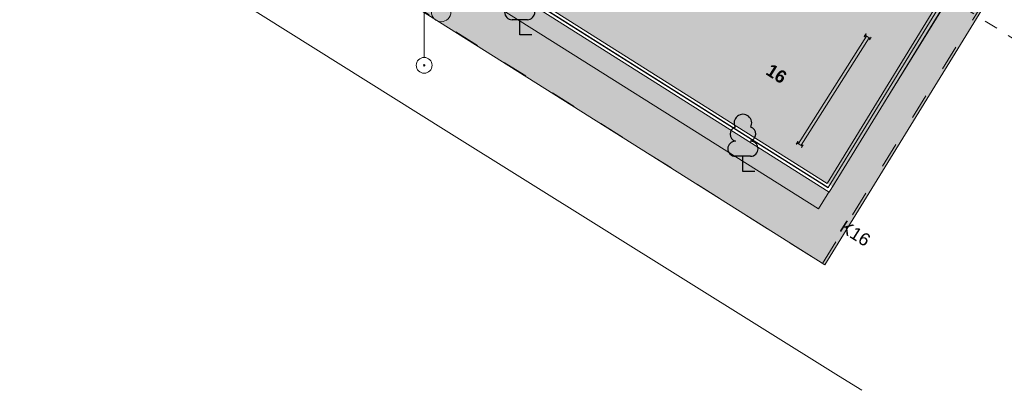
# Model space of a CAD drawing. Header units: millimetres. Extents: x 641988563 to 642234695, y 6457251462 to 6457368821.
# Tile 134 of 223: x 642036140 to 642067135, y 6457257755 to 6457269428. Entities that reach past the tile are written whole.
import ezdxf

# ---------------------------------------------------------------- set-up
doc = ezdxf.new("R2010")
doc.units = ezdxf.units.MM
doc.header["$MEASUREMENT"] = 0
doc.set_wipeout_variables(frame=1)
for name, pattern in [('AStair_dashed', [1800, 800, -1000]), ('Dashed', [846.666667, 423.333333, -423.333333]), ('Wipeout_Contour', [1000, 0, -1000])]:
    doc.linetypes.add(name, pattern=pattern)
for name, color, linetype in [('_KUU_Asend_Fill', 7, 'Continuous'), ('_KUU_ASENDI_JOONED.AS', 7, 'Continuous'), ('_KUU_LEDekraan.AS', 7, 'Continuous'), ('_KUU_Maapind.AS', 7, 'Continuous'), ('_KUU_OLOLPOST.AS', 7, 'Continuous'), ('_KUU_Piirded.AS', 7, 'Continuous'), ('_KUU_TEKST', 7, 'Continuous'), ('_KUU_TUGIMÜÜR.AS', 7, 'Continuous'), ('_KUU_ÄÄREKIVID.AS', 7, 'Continuous'), ('PIIR.GEO', 7, 'Continuous'), ('PUU', 7, 'Continuous'), ('TEE', 7, 'Continuous')]:
    doc.layers.add(name, color=color, linetype=linetype)
doc.styles.add('GENERATED_STYLE_1', font='arialbd.ttf')
doc.styles.add('GENERATED_STYLE_4', font='arial.ttf')
doc.linetypes.add('Kontuur_jäme2', pattern='A,0,[5,KUU90121_PP_AS-4-14_skulptuuriasukoht1.Shx,S=2.380952,R=0,X=0,Y=2.37657e-14],-600,0', length=600)

msp = doc.modelspace()

# ---------------------------------------------------------------- linework, layer by layer
at = {"layer": '_KUU_ÄÄREKIVID.AS', "color": 255, "linetype": 'AStair_dashed', "lineweight": 0}
msp.add_line((642060392.073, 6457262393.478), (642061410.279, 6457261749.653), dxfattribs=at)

# ---------------------------------------------------------------- texts
at = {"layer": '_KUU_TEKST', "color": 7, "linetype": 'Continuous', "lineweight": 5, "insert": (642062441.227, 6457262697.219), "char_height": 400, "attachment_point": 5, "rotation": 327.7301504, "style": 'GENERATED_STYLE_4'}
msp.add_mtext('\\A1;{\\fArial Baltic|b0|i0|c186|p34;K16}', dxfattribs=at)

# ---------------------------------------------------------------- wipeouts: each hides what was drawn before it
at = {"color": 254, "linetype": 'Wipeout_Contour', "lineweight": 0, "ltscale": 25956540426.00755}
msp.add_wipeout([(642061727.986, 6457264166.394), (642094880.985, 6457318181.883), (642094710.53, 6457318286.502), (642061558.864, 6457264273.184)], dxfattribs=at).dxf.layer = '_KUU_Piirded.AS'

# ---------------------------------------------------------------- next in the draw order: hatches: boundary and pattern name
at = {"layer": '_KUU_Asend_Fill', "linetype": 'Continuous', "lineweight": 25, "true_color": 0xc8c8c8}
h = msp.add_hatch(dxfattribs=at)
h.set_pattern_fill('RENDER_0001', color=9, style=0, pattern_type=2)
h.set_pattern_definition([(45, (642058367.07, 6457303252.5), (-222.7386, 222.7386), [0, -210, 0, -315]), (110, (642059067.07, 6457303252.5), (296.0032, 107.7363), [0, -154, 0, -266])])
h.paths.add_polyline_path([(642039100.894, 6457278279.868, 0.160774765), (642038799.935, 6457274530.559), (642043191.328, 6457271765.65), (642043853.66, 6457272826.195), (642061490.062, 6457261705.342), (642102522.604, 6457328405.375), (642101644.751, 6457328958.149), (642094882.01, 6457318181.237), (642093819.535, 6457318853.669), (642084556.54, 6457303698.859), (642078888.959, 6457307267.668), (642077033.28, 6457304320.688), (642081328.649, 6457301615.945), (642071676.695, 6457286287.797), (642067347.261, 6457289013.99), (642061731.241, 6457280196.133), (642057706.57, 6457273804.604), (642051088.861, 6457277971.697), (642047824.099, 6457272786.969)])
at = {"layer": '_KUU_TUGIMÜÜR.AS', "linetype": 'Continuous', "lineweight": 13, "true_color": 0x6e6e6e}
msp.add_hatch(color=8, dxfattribs=at).paths.add_polyline_path([(642061620.584, 6457263999.315), (642061725.718, 6457264169.355), (642039193.54, 6457278397.123), (642039086.995, 6457278227.867)])

# ---------------------------------------------------------------- next in the draw order: linework, layer by layer
at = {"layer": '_KUU_LEDekraan.AS', "color": 7, "linetype": 'Continuous', "lineweight": 5}
msp.add_lwpolyline([(642062876.685, 6457268855.238), (642062901.629, 6457268839.488, -0.414213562), (642062905.368, 6457268822.935), (642062886.575, 6457268793.171), (642062893.762, 6457268788.633), (642062947.153, 6457268873.188), (642062939.966, 6457268877.726), (642062921.172, 6457268847.963, -0.414213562), (642062904.619, 6457268844.223), (642062770.177, 6457268929.114, -0.414213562), (642062766.438, 6457268945.668), (642062785.231, 6457268975.431), (642062778.044, 6457268979.969), (642062724.653, 6457268895.415), (642062731.841, 6457268890.877), (642062750.634, 6457268920.64, -0.414213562), (642062767.187, 6457268924.379), (642062792.131, 6457268908.629)], format="xyb", dxfattribs=at)
at = {"layer": '_KUU_LEDekraan.AS', "color": 7, "linetype": 'Continuous', "lineweight": 20}
for points in [[(642062792.131, 6457268908.629), (642060656.501, 6457265526.457)], [(642060741.055, 6457265473.067), (642062876.685, 6457268855.238)]]:
    msp.add_lwpolyline(points, dxfattribs=at)
at = {"layer": '_KUU_Maapind.AS', "color": 7, "linetype": 'Continuous', "lineweight": 5}
msp.add_lwpolyline([(642039100.894, 6457278279.868, 0.160774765), (642038799.935, 6457274530.559), (642043191.328, 6457271765.65), (642043853.66, 6457272826.195), (642061490.062, 6457261705.342), (642102522.604, 6457328405.375), (642101644.751, 6457328958.149), (642094882.01, 6457318181.237), (642093819.535, 6457318853.669), (642084556.54, 6457303698.859), (642078888.959, 6457307267.668), (642077033.28, 6457304320.688), (642081328.649, 6457301615.945), (642071676.695, 6457286287.797), (642067347.261, 6457289013.99), (642061731.241, 6457280196.133), (642057706.57, 6457273804.604), (642051088.861, 6457277971.697), (642047824.099, 6457272786.969)], format="xyb", close=True, dxfattribs=at)
at = {"layer": '_KUU_Piirded.AS', "color": 252, "linetype": 'Continuous', "lineweight": 13, "true_color": 0x8c8c8c}
for points in [[(642094710.53, 6457318286.502), (642061558.864, 6457264273.184)], [(642061727.986, 6457264166.394), (642094880.985, 6457318181.883)]]:
    msp.add_lwpolyline(points, dxfattribs=at)

# ---------------------------------------------------------------- next in the draw order: wipeouts: each hides what was drawn before it
at = {"color": 254, "linetype": 'Wipeout_Contour', "lineweight": 0, "ltscale": 19467319550.40146}
msp.add_wipeout([(642061727.986, 6457264166.394), (642061558.864, 6457264273.184), (642061623.358, 6457263995.925)], dxfattribs=at).dxf.layer = '_KUU_Piirded.AS'

# ---------------------------------------------------------------- next in the draw order: wipeouts: each hides what was drawn before it
at = {"color": 254, "linetype": 'Wipeout_Contour', "lineweight": 0, "ltscale": 19467319459.69763}
msp.add_wipeout([(642061558.864, 6457264273.184), (642061454.236, 6457264102.716), (642061623.358, 6457263995.925)], dxfattribs=at).dxf.layer = '_KUU_Piirded.AS'

# ---------------------------------------------------------------- next in the draw order: wipeouts: each hides what was drawn before it
at = {"color": 254, "linetype": 'Wipeout_Contour', "lineweight": 0, "ltscale": 25956449867.7745}
msp.add_wipeout([(642061558.864, 6457264273.184), (642039192.98, 6457278395.841), (642039086.198, 6457278226.733), (642061454.236, 6457264102.716)], dxfattribs=at).dxf.layer = '_KUU_Piirded.AS'

# ---------------------------------------------------------------- next in the draw order: hatches: boundary and pattern name
at = {"layer": '_KUU_TUGIMÜÜR.AS', "linetype": 'Continuous', "lineweight": 13, "true_color": 0x6e6e6e}
msp.add_hatch(color=8, dxfattribs=at).paths.add_polyline_path([(642094718.84, 6457318284.503), (642061562.751, 6457264270.938), (642061728.058, 6457264166.511), (642094880.985, 6457318181.883)])

# ---------------------------------------------------------------- next in the draw order: linework, layer by layer
at = {"layer": '_KUU_ASENDI_JOONED.AS', "color": 252, "linetype": 'Dashed', "lineweight": 13, "true_color": 0x8c8c8c}
msp.add_line((641988562.51, 6457318748.118), (642077517.463, 6457262433.512), dxfattribs=at)
at = {"layer": '_KUU_LEDekraan.AS', "color": 7, "linetype": 'Continuous', "lineweight": 5}
msp.add_lwpolyline([(642060656.501, 6457265526.457), (642060631.558, 6457265542.208, -0.414213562), (642060627.818, 6457265558.761), (642060646.611, 6457265588.524), (642060639.424, 6457265593.062), (642060586.034, 6457265508.508), (642060593.221, 6457265503.97), (642060612.014, 6457265533.733, -0.414213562), (642060628.568, 6457265537.473), (642060763.009, 6457265452.581, -0.414213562), (642060766.749, 6457265436.028), (642060747.955, 6457265406.265), (642060755.142, 6457265401.727), (642060808.533, 6457265486.281), (642060801.346, 6457265490.819), (642060782.552, 6457265461.056, -0.414213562), (642060765.999, 6457265457.316), (642060741.055, 6457265473.067)], format="xyb", dxfattribs=at)
at = {"layer": '_KUU_OLOLPOST.AS', "color": 7, "linetype": 'Continuous', "lineweight": 5}
msp.add_line((642048874, 6457268241), (642048874, 6457270241), dxfattribs=at)
for radius in [250, 23.351]:
    msp.add_circle((642048874, 6457267991), radius, dxfattribs=at)
msp.add_arc((642049407.043, 6457269670.053), 306.42, 180, 0, dxfattribs=at)
at = {"layer": '_KUU_Piirded.AS', "color": 252, "linetype": 'Continuous', "lineweight": 13, "true_color": 0x8c8c8c}
for points in [[(642061558.864, 6457264273.184), (642039192.98, 6457278395.841)], [(642039086.198, 6457278226.733), (642061623.358, 6457263995.925)], [(642061623.358, 6457263995.925), (642061727.986, 6457264166.394)]]:
    msp.add_lwpolyline(points, dxfattribs=at)
at = {"layer": '_KUU_ÄÄREKIVID.AS', "color": 255, "linetype": 'AStair_dashed', "lineweight": 0}
for p, q in [((642061410.279, 6457261749.653), (642102459.39, 6457328357.988)), ((642043787.81, 6457272892.572), (642060392.073, 6457262393.478))]:
    msp.add_line(p, q, dxfattribs=at)
at = {"layer": 'PUU', "color": 74, "linetype": 'Continuous', "lineweight": 30}
for p, q in [((642052120.911, 6457269428.29), (642051640.911, 6457269428.29)), ((642051880.911, 6457268953.29), (642051880.911, 6457269428.29)), ((642052260.911, 6457268953.29), (642051880.911, 6457268953.29)), ((642059147.033, 6457265125.89), (642058667.033, 6457265125.89)), ((642058907.033, 6457264650.89), (642058907.033, 6457265125.89)), ((642059287.033, 6457264650.89), (642058907.033, 6457264650.89))]:
    msp.add_line(p, q, dxfattribs=at)
for centre, radius, start, end in [((642051643.418, 6457269665.784), 237.507, 90.001601, 269.3952966), ((642052118.405, 6457269665.784), 237.507, 270.6047034, 89.998399), ((642058907.033, 6457266170.89), 276.97, 332.579899, 207.4201002), ((642058736.982, 6457265823.469), 232.573, 109.0217355, 253.1415399), ((642059077.118, 6457265823.468), 232.563, 286.8508162, 70.9859092), ((642058669.54, 6457265363.384), 237.507, 90.0016011, 269.3952966), ((642059144.527, 6457265363.384), 237.507, 270.6047034, 89.9983989)]:
    msp.add_arc(centre, radius, start, end, dxfattribs=at)
at = {"layer": 'TEE', "color": 7, "linetype": 'Continuous', "lineweight": 5, "flags": 128}
msp.add_lwpolyline([(642041274.906, 6457271139.568), (642049564.731, 6457265923.678), (642061912.555, 6457258213.788), (642062647.331, 6457257754.999)], dxfattribs=at)

# ---------------------------------------------------------------- next in the draw order: texts
at = {"layer": '_KUU_TEKST', "color": 7, "linetype": 'Continuous', "lineweight": 5, "insert": (642060072.193, 6457267896.495), "char_height": 400, "attachment_point": 2, "rotation": 327.7301504, "style": 'GENERATED_STYLE_1'}
msp.add_mtext('\\A1;16', dxfattribs=at)

# ---------------------------------------------------------------- next in the draw order: wipeouts: each hides what was drawn before it
at = {"color": 254, "linetype": 'Wipeout_Contour', "lineweight": 0, "ltscale": 19467319504.96536}
msp.add_wipeout([(642061586.23, 6457264134.68), (642061588.317, 6457264133.362), (642061587.521, 6457264136.784)], dxfattribs=at).dxf.layer = '_KUU_Piirded.AS'

# ---------------------------------------------------------------- next in the draw order: wipeouts: each hides what was drawn before it
at = {"color": 254, "linetype": 'Wipeout_Contour', "lineweight": 0, "ltscale": 32445556286.28321}
msp.add_wipeout([(642061587.521, 6457264136.784), (642061586.704, 6457264140.294), (642039140.806, 6457278313.475), (642039138.136, 6457278309.248), (642061586.23, 6457264134.68)], dxfattribs=at).dxf.layer = '_KUU_Piirded.AS'

# ---------------------------------------------------------------- next in the draw order: linework, layer by layer
at = {"layer": '_KUU_Piirded.AS', "color": 252, "linetype": 'Kontuur_jäme2', "lineweight": 13, "true_color": 0x8c8c8c}
for points in [[(642039138.136, 6457278309.248), (642061588.317, 6457264133.362)], [(642061586.704, 6457264140.294), (642039140.806, 6457278313.475)], [(642061588.317, 6457264133.362), (642061590.933, 6457264137.624)]]:
    msp.add_lwpolyline(points, dxfattribs=at)

# ---------------------------------------------------------------- next in the draw order: wipeouts: each hides what was drawn before it
at = {"color": 254, "linetype": 'Wipeout_Contour', "lineweight": 0, "ltscale": 19467319506.33364}
msp.add_wipeout([(642061587.521, 6457264136.784), (642061588.317, 6457264133.362), (642061589.608, 6457264135.466)], dxfattribs=at).dxf.layer = '_KUU_Piirded.AS'

# ---------------------------------------------------------------- next in the draw order: wipeouts: each hides what was drawn before it
at = {"color": 254, "linetype": 'Wipeout_Contour', "lineweight": 0, "ltscale": 32445646764.79107}
msp.add_wipeout([(642061589.608, 6457264135.466), (642094791.867, 6457318238.326), (642094787.606, 6457318240.941), (642061586.704, 6457264140.294), (642061587.521, 6457264136.784)], dxfattribs=at).dxf.layer = '_KUU_Piirded.AS'

# ---------------------------------------------------------------- next in the draw order: linework, layer by layer
at = {"layer": '_KUU_Piirded.AS', "color": 252, "linetype": 'Kontuur_jäme2', "lineweight": 13, "true_color": 0x8c8c8c}
for points in [[(642094787.606, 6457318240.941), (642061586.704, 6457264140.294)], [(642061590.933, 6457264137.624), (642094791.867, 6457318238.326)]]:
    msp.add_lwpolyline(points, dxfattribs=at)
at = {"layer": 'PIIR.GEO', "color": 15, "linetype": 'Continuous', "lineweight": 20, "flags": 128}
msp.add_lwpolyline([(642003910, 6457299590), (642044410, 6457363830), (642090100, 6457334970), (642101090, 6457328040), (642086980, 6457305020), (642061290, 6457263470)], close=True, dxfattribs=at)

doc.saveas('drawing.dxf')
